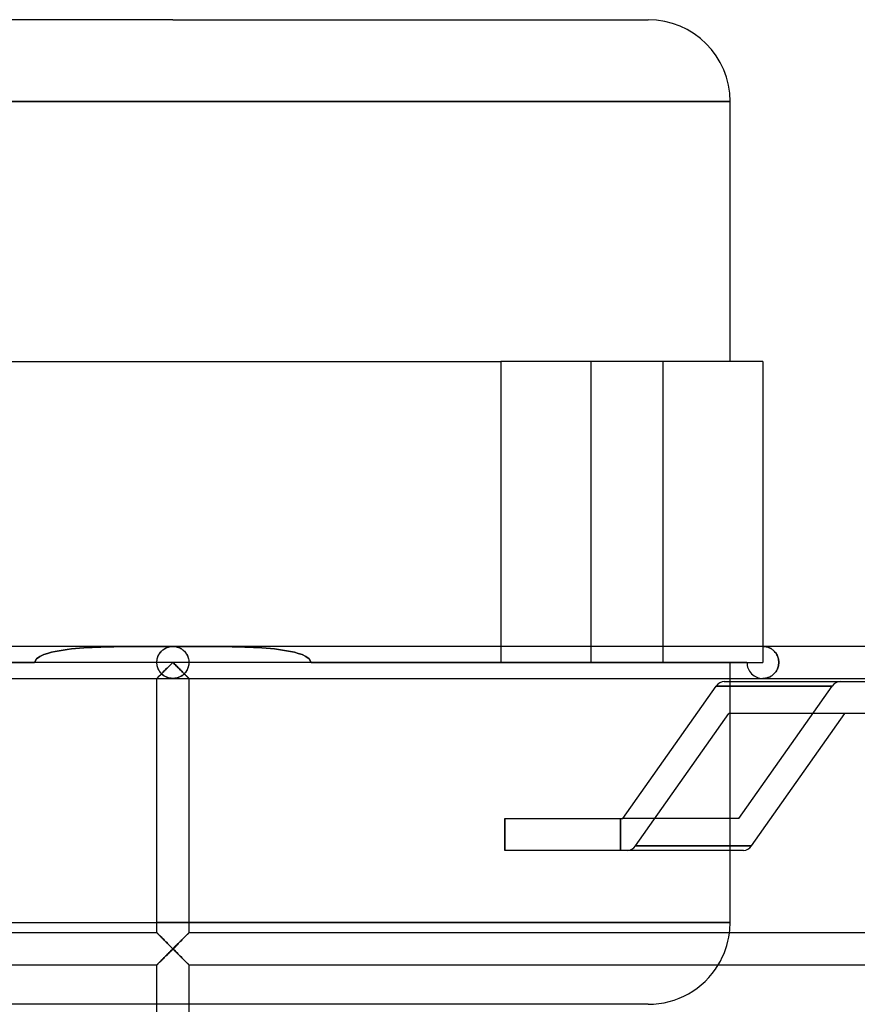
# Model space of a CAD drawing. Header units: millimetres. Extents: x -133 to 133, y -31 to 76.
# Tile 5 of 7: x -10 to 43, y 14 to 76. Entities that reach past the tile are written whole.
import ezdxf

# ---------------------------------------------------------------- set-up
doc = ezdxf.new("R2010")
doc.units = ezdxf.units.MM
doc.layers.add('HIDDEN', color=7, linetype='Continuous')
doc.layers.add('THICK', color=7, linetype='Continuous')

msp = doc.modelspace()

# ---------------------------------------------------------------- linework, layer by layer
at = {"layer": 'HIDDEN'}
for p, q in [((-34.85, 70.875), (0, 70.875)), ((0, 70.875), (34.85, 70.875)), ((20.5, 54.625), (20.5, 35.815)), ((26.162, 35.815), (26.162, 54.625)), ((26.162, 35.815), (26.162, 54.625)), ((30.662, 35.815), (30.662, 54.625)), ((30.662, 35.815), (30.662, 54.625)), ((36.9, 54.625), (36.9, 54.625)), ((-7.84, 36.382), (-8.076, 36.302)), ((-8.076, 36.302), (-7.84, 36.382)), ((-7.6, 36.448), (-7.84, 36.382)), ((-7.84, 36.382), (-7.6, 36.448)), ((-7.356, 36.503), (-7.6, 36.448)), ((-7.6, 36.448), (-7.356, 36.503)), ((-7.109, 36.55), (-7.356, 36.503)), ((-7.356, 36.503), (-7.109, 36.55)), ((-6.859, 36.59), (-7.109, 36.55)), ((-7.109, 36.55), (-6.859, 36.59)), ((-6.607, 36.625), (-6.859, 36.59)), ((-6.859, 36.59), (-6.607, 36.625)), ((-6.351, 36.655), (-6.607, 36.625)), ((-6.607, 36.625), (-6.351, 36.655)), ((-6.094, 36.681), (-6.351, 36.655)), ((-6.351, 36.655), (-6.094, 36.681)), ((-5.834, 36.704), (-6.094, 36.681)), ((-6.094, 36.681), (-5.834, 36.704)), ((-5.572, 36.724), (-5.834, 36.704)), ((-5.834, 36.704), (-5.572, 36.724)), ((-5.308, 36.74), (-5.572, 36.724)), ((-5.572, 36.724), (-5.308, 36.74)), ((-5.043, 36.755), (-5.308, 36.74)), ((-5.308, 36.74), (-5.043, 36.755)), ((-4.777, 36.767), (-5.043, 36.755)), ((-5.043, 36.755), (-4.777, 36.767)), ((-4.509, 36.777), (-4.777, 36.767)), ((-4.777, 36.767), (-4.509, 36.777)), ((-4.24, 36.785), (-4.509, 36.777)), ((-4.509, 36.777), (-4.24, 36.785)), ((-3.971, 36.792), (-4.24, 36.785)), ((-4.24, 36.785), (-3.971, 36.792)), ((-3.701, 36.798), (-3.971, 36.792)), ((-3.971, 36.792), (-3.701, 36.798)), ((-3.43, 36.802), (-3.701, 36.798)), ((-3.701, 36.798), (-3.43, 36.802)), ((-3.16, 36.806), (-3.43, 36.802)), ((-3.43, 36.802), (-3.16, 36.806)), ((-2.89, 36.809), (-3.16, 36.806)), ((-3.16, 36.806), (-2.89, 36.809)), ((-2.62, 36.811), (-2.89, 36.809)), ((-2.89, 36.809), (-2.62, 36.811)), ((-2.352, 36.812), (-2.62, 36.811)), ((-2.62, 36.811), (-2.352, 36.812)), ((-2.084, 36.813), (-2.352, 36.812)), ((-2.352, 36.812), (-2.084, 36.813)), ((-1.817, 36.814), (-2.084, 36.813)), ((-2.084, 36.813), (-1.817, 36.814)), ((-1.552, 36.815), (-1.817, 36.814)), ((-1.817, 36.814), (-1.552, 36.815)), ((-1.288, 36.815), (-1.552, 36.815)), ((-1.552, 36.815), (-1.288, 36.815)), ((-1.026, 36.815), (-1.288, 36.815)), ((-1.288, 36.815), (-1.026, 36.815)), ((-0.766, 36.815), (-1.026, 36.815)), ((-1.026, 36.815), (-0.766, 36.815)), ((-0.881, 36.287), (-0.849, 36.344)), ((-0.872, 36.304), (-0.837, 36.362)), ((-0.849, 36.344), (-0.813, 36.397)), ((-0.837, 36.362), (-0.799, 36.416)), ((-0.813, 36.397), (-0.775, 36.447)), ((-0.799, 36.416), (-0.759, 36.466)), ((-0.775, 36.447), (-0.735, 36.493)), ((-0.508, 36.815), (-0.766, 36.815)), ((-0.766, 36.815), (-0.508, 36.815)), ((-0.759, 36.466), (-0.716, 36.513)), ((-0.735, 36.493), (-0.692, 36.536)), ((-0.716, 36.513), (-0.672, 36.556)), ((-0.692, 36.536), (-0.649, 36.576)), ((-0.672, 36.556), (-0.625, 36.595)), ((-0.649, 36.576), (-0.603, 36.612)), ((-0.625, 36.595), (-0.578, 36.631)), ((-0.603, 36.612), (-0.557, 36.646)), ((-0.578, 36.631), (-0.528, 36.664)), ((-0.557, 36.646), (-0.509, 36.676)), ((-0.528, 36.664), (-0.478, 36.693)), ((-0.509, 36.676), (-0.461, 36.703)), ((-0.253, 36.815), (-0.508, 36.815)), ((-0.508, 36.815), (-0.253, 36.815)), ((-0.478, 36.693), (-0.427, 36.719)), ((-0.461, 36.703), (-0.411, 36.726)), ((-0.427, 36.719), (-0.375, 36.742)), ((-0.411, 36.726), (-0.361, 36.747)), ((-0.375, 36.742), (-0.323, 36.761)), ((-0.361, 36.747), (-0.311, 36.765)), ((-0.323, 36.761), (-0.27, 36.778)), ((-0.311, 36.765), (-0.26, 36.781)), ((-0.27, 36.778), (-0.216, 36.791)), ((-0.26, 36.781), (-0.208, 36.793)), ((0, 36.815), (-0.253, 36.815)), ((-0.253, 36.815), (0, 36.815)), ((-0.216, 36.791), (-0.163, 36.802)), ((-0.208, 36.793), (-0.156, 36.803)), ((-0.163, 36.802), (-0.108, 36.809)), ((-0.156, 36.803), (-0.104, 36.81)), ((-0.108, 36.809), (-0.054, 36.814)), ((-0.104, 36.81), (-0.052, 36.814)), ((-0.054, 36.814), (0, 36.815)), ((-0.052, 36.814), (0, 36.815)), ((0.253, 36.815), (0, 36.815)), ((0, 36.815), (0.054, 36.814)), ((0, 36.815), (0.253, 36.815)), ((0, 36.815), (0.052, 36.814)), ((0.052, 36.814), (0.104, 36.81)), ((0.054, 36.814), (0.108, 36.809)), ((0.104, 36.81), (0.156, 36.803)), ((0.108, 36.809), (0.163, 36.802)), ((0.156, 36.803), (0.208, 36.793)), ((0.163, 36.802), (0.216, 36.791)), ((0.208, 36.793), (0.26, 36.781)), ((0.216, 36.791), (0.27, 36.778)), ((0.508, 36.815), (0.253, 36.815)), ((0.253, 36.815), (0.508, 36.815)), ((0.26, 36.781), (0.311, 36.765)), ((0.27, 36.778), (0.323, 36.761)), ((0.311, 36.765), (0.361, 36.747)), ((0.323, 36.761), (0.375, 36.742)), ((0.361, 36.747), (0.411, 36.726)), ((0.375, 36.742), (0.427, 36.719)), ((0.411, 36.726), (0.461, 36.703)), ((0.427, 36.719), (0.478, 36.693)), ((0.461, 36.703), (0.509, 36.676)), ((0.478, 36.693), (0.528, 36.664)), ((0.766, 36.815), (0.508, 36.815)), ((0.508, 36.815), (0.766, 36.815)), ((0.509, 36.676), (0.557, 36.646)), ((0.528, 36.664), (0.578, 36.631)), ((0.557, 36.646), (0.603, 36.612)), ((0.578, 36.631), (0.625, 36.595)), ((0.603, 36.612), (0.649, 36.576)), ((0.625, 36.595), (0.672, 36.556)), ((0.649, 36.576), (0.692, 36.536)), ((0.672, 36.556), (0.716, 36.513)), ((0.692, 36.536), (0.735, 36.493)), ((0.716, 36.513), (0.759, 36.466)), ((0.735, 36.493), (0.775, 36.447)), ((0.759, 36.466), (0.799, 36.416)), ((1.026, 36.815), (0.766, 36.815)), ((0.766, 36.815), (1.026, 36.815)), ((0.775, 36.447), (0.813, 36.397)), ((0.799, 36.416), (0.837, 36.362)), ((0.813, 36.397), (0.849, 36.344)), ((0.837, 36.362), (0.872, 36.304)), ((0.849, 36.344), (0.881, 36.287)), ((1.288, 36.815), (1.026, 36.815)), ((1.026, 36.815), (1.288, 36.815)), ((1.552, 36.815), (1.288, 36.815)), ((1.288, 36.815), (1.552, 36.815)), ((1.817, 36.814), (1.552, 36.815)), ((1.552, 36.815), (1.817, 36.814)), ((2.084, 36.813), (1.817, 36.814)), ((1.817, 36.814), (2.084, 36.813)), ((2.352, 36.812), (2.084, 36.813)), ((2.084, 36.813), (2.352, 36.812)), ((2.62, 36.811), (2.352, 36.812)), ((2.352, 36.812), (2.62, 36.811)), ((2.89, 36.809), (2.62, 36.811)), ((2.62, 36.811), (2.89, 36.809)), ((3.16, 36.806), (2.89, 36.809)), ((2.89, 36.809), (3.16, 36.806)), ((3.43, 36.802), (3.16, 36.806)), ((3.16, 36.806), (3.43, 36.802)), ((3.701, 36.798), (3.43, 36.802)), ((3.43, 36.802), (3.701, 36.798)), ((3.971, 36.792), (3.701, 36.798)), ((3.701, 36.798), (3.971, 36.792)), ((4.24, 36.785), (3.971, 36.792)), ((3.971, 36.792), (4.24, 36.785)), ((4.509, 36.777), (4.24, 36.785)), ((4.24, 36.785), (4.509, 36.777)), ((4.777, 36.767), (4.509, 36.777)), ((4.509, 36.777), (4.777, 36.767)), ((5.043, 36.755), (4.777, 36.767)), ((4.777, 36.767), (5.043, 36.755)), ((5.308, 36.74), (5.043, 36.755)), ((5.043, 36.755), (5.308, 36.74)), ((5.572, 36.724), (5.308, 36.74)), ((5.308, 36.74), (5.572, 36.724)), ((5.834, 36.704), (5.572, 36.724)), ((5.572, 36.724), (5.834, 36.704)), ((6.094, 36.681), (5.834, 36.704)), ((5.834, 36.704), (6.094, 36.681)), ((6.351, 36.655), (6.094, 36.681)), ((6.094, 36.681), (6.351, 36.655)), ((6.607, 36.625), (6.351, 36.655)), ((6.351, 36.655), (6.607, 36.625)), ((6.859, 36.59), (6.607, 36.625)), ((6.607, 36.625), (6.859, 36.59)), ((7.109, 36.55), (6.859, 36.59)), ((6.859, 36.59), (7.109, 36.55)), ((7.356, 36.503), (7.109, 36.55)), ((7.109, 36.55), (7.356, 36.503)), ((7.6, 36.448), (7.356, 36.503)), ((7.356, 36.503), (7.6, 36.448)), ((7.84, 36.382), (7.6, 36.448)), ((7.6, 36.448), (7.84, 36.382)), ((8.076, 36.302), (7.84, 36.382)), ((7.84, 36.382), (8.076, 36.302)), ((20.5, 36.815), (20.5, 35.815)), ((36.952, 36.814), (36.9, 36.815)), ((36.9, 36.815), (36.95, 36.814)), ((36.9, 36.815), (36.9, 35.815)), ((36.95, 36.814), (37, 36.81)), ((37.004, 36.81), (36.952, 36.814)), ((37, 36.81), (37.05, 36.804)), ((37.056, 36.803), (37.004, 36.81)), ((37.05, 36.804), (37.1, 36.795)), ((37.107, 36.793), (37.056, 36.803)), ((37.1, 36.795), (37.149, 36.783)), ((37.158, 36.781), (37.107, 36.793)), ((37.149, 36.783), (37.198, 36.769)), ((37.209, 36.766), (37.158, 36.781)), ((37.198, 36.769), (37.246, 36.753)), ((37.259, 36.748), (37.209, 36.766)), ((37.246, 36.753), (37.294, 36.733)), ((37.309, 36.727), (37.259, 36.748)), ((37.294, 36.733), (37.342, 36.711)), ((37.358, 36.703), (37.309, 36.727)), ((37.342, 36.711), (37.388, 36.686)), ((37.406, 36.676), (37.358, 36.703)), ((37.388, 36.686), (37.434, 36.658)), ((37.453, 36.645), (37.406, 36.676)), ((37.434, 36.658), (37.479, 36.627)), ((37.499, 36.612), (37.453, 36.645)), ((37.479, 36.627), (37.522, 36.594)), ((37.543, 36.576), (37.499, 36.612)), ((37.522, 36.594), (37.564, 36.557)), ((37.587, 36.536), (37.543, 36.576)), ((37.564, 36.557), (37.605, 36.517)), ((37.628, 36.493), (37.587, 36.536)), ((37.605, 36.517), (37.644, 36.474)), ((37.668, 36.446), (37.628, 36.493)), ((37.644, 36.474), (37.682, 36.428)), ((37.705, 36.396), (37.668, 36.446)), ((37.682, 36.428), (37.717, 36.379)), ((37.74, 36.343), (37.705, 36.396)), ((37.717, 36.379), (37.75, 36.326)), ((37.772, 36.286), (37.74, 36.343)), ((37.75, 36.326), (37.78, 36.271)), ((35.9, 35.815), (-35.9, 35.815)), ((-20.5, 35.815), (-8.649, 35.815)), ((-8.532, 36.044), (-8.649, 35.815)), ((-8.649, 35.815), (-8.532, 36.044)), ((-8.312, 36.196), (-8.532, 36.044)), ((-8.532, 36.044), (-8.312, 36.196)), ((-8.076, 36.302), (-8.312, 36.196)), ((-8.312, 36.196), (-8.076, 36.302)), ((-1, 35.815), (-0.997, 35.891)), ((-1, 35.815), (-0.997, 35.888)), ((-0.999, 35.768), (-1, 35.815)), ((-0.997, 35.744), (-1, 35.815)), ((-0.996, 35.722), (-0.999, 35.768)), ((-0.997, 35.891), (-0.989, 35.966)), ((-0.997, 35.888), (-0.989, 35.96)), ((-0.99, 35.673), (-0.997, 35.744)), ((-0.99, 35.676), (-0.996, 35.722)), ((-0.989, 35.966), (-0.975, 36.039)), ((-0.989, 35.96), (-0.977, 36.03)), ((-0.977, 36.03), (-0.959, 36.098)), ((-0.975, 36.039), (-0.956, 36.11)), ((-0.959, 36.098), (-0.937, 36.164)), ((-0.956, 36.11), (-0.932, 36.178)), ((-0.937, 36.164), (-0.911, 36.227)), ((-0.932, 36.178), (-0.904, 36.242)), ((-0.911, 36.227), (-0.881, 36.287)), ((-0.904, 36.242), (-0.872, 36.304)), ((-0.156, 35.659), (-0.104, 35.711)), ((-0.104, 35.711), (-0.052, 35.763)), ((-0.052, 35.763), (0, 35.815)), ((0, 35.815), (0.052, 35.763)), ((0.052, 35.763), (0.104, 35.711)), ((0.104, 35.711), (0.156, 35.659)), ((0.872, 36.304), (0.904, 36.242)), ((0.881, 36.287), (0.911, 36.227)), ((0.904, 36.242), (0.932, 36.178)), ((0.911, 36.227), (0.937, 36.164)), ((0.932, 36.178), (0.956, 36.11)), ((0.937, 36.164), (0.959, 36.098)), ((0.956, 36.11), (0.975, 36.039)), ((0.959, 36.098), (0.977, 36.03)), ((0.975, 36.039), (0.989, 35.966)), ((0.977, 36.03), (0.989, 35.96)), ((0.989, 35.966), (0.997, 35.891)), ((0.989, 35.96), (0.997, 35.888)), ((0.997, 35.744), (0.99, 35.673)), ((0.996, 35.722), (0.99, 35.676)), ((0.999, 35.768), (0.996, 35.722)), ((0.997, 35.891), (1, 35.815)), ((0.997, 35.888), (1, 35.815)), ((1, 35.815), (0.997, 35.744)), ((1, 35.815), (0.999, 35.768)), ((8.312, 36.196), (8.076, 36.302)), ((8.076, 36.302), (8.312, 36.196)), ((8.532, 36.044), (8.312, 36.196)), ((8.312, 36.196), (8.532, 36.044)), ((8.649, 35.815), (8.532, 36.044)), ((8.532, 36.044), (8.649, 35.815)), ((8.649, 35.815), (20.5, 35.815)), ((20.5, 35.815), (36.9, 35.815)), ((34.85, 34.815), (34.85, 35.815)), ((36.9, 35.815), (36.9, 35.815)), ((36.9, 35.815), (36.9, 35.815)), ((37.801, 36.226), (37.772, 36.286)), ((37.78, 36.271), (37.807, 36.212)), ((37.826, 36.163), (37.801, 36.226)), ((37.807, 36.212), (37.83, 36.151)), ((37.847, 36.097), (37.826, 36.163)), ((37.83, 36.151), (37.85, 36.087)), ((37.864, 36.029), (37.847, 36.097)), ((37.85, 36.087), (37.866, 36.021)), ((37.877, 35.959), (37.864, 36.029)), ((37.866, 36.021), (37.877, 35.953)), ((37.884, 35.887), (37.877, 35.959)), ((37.877, 35.953), (37.884, 35.885)), ((37.877, 35.677), (37.884, 35.745)), ((37.884, 35.743), (37.877, 35.671)), ((37.887, 35.815), (37.884, 35.887)), ((37.884, 35.885), (37.887, 35.815)), ((37.884, 35.745), (37.887, 35.815)), ((37.887, 35.815), (37.884, 35.743)), ((-0.983, 35.63), (-0.99, 35.676)), ((-0.977, 35.604), (-0.99, 35.673)), ((-0.973, 35.586), (-0.983, 35.63)), ((-0.96, 35.537), (-0.977, 35.604)), ((-0.962, 35.541), (-0.973, 35.586)), ((-0.949, 35.498), (-0.962, 35.541)), ((-0.939, 35.472), (-0.96, 35.537)), ((-0.933, 35.456), (-0.949, 35.498)), ((-0.914, 35.41), (-0.939, 35.472)), ((-0.917, 35.416), (-0.933, 35.456)), ((-0.899, 35.376), (-0.917, 35.416)), ((-0.886, 35.351), (-0.914, 35.41)), ((-0.879, 35.338), (-0.899, 35.376)), ((-0.854, 35.295), (-0.886, 35.351)), ((-0.858, 35.302), (-0.879, 35.338)), ((-0.836, 35.267), (-0.858, 35.302)), ((-0.82, 35.242), (-0.854, 35.295)), ((-0.813, 35.232), (-0.836, 35.267)), ((-0.783, 35.193), (-0.82, 35.242)), ((-0.788, 35.199), (-0.813, 35.232)), ((-0.762, 35.167), (-0.788, 35.199)), ((-0.744, 35.147), (-0.783, 35.193)), ((-0.735, 35.137), (-0.762, 35.167)), ((-0.703, 35.104), (-0.744, 35.147)), ((-0.706, 35.107), (-0.735, 35.137)), ((-0.735, 35.082), (-0.693, 35.124)), ((-0.706, 35.107), (-0.733, 35.08)), ((-0.733, 35.08), (-0.706, 35.107)), ((-0.661, 35.064), (-0.703, 35.104)), ((-0.693, 35.124), (-0.649, 35.168)), ((-0.649, 35.168), (-0.604, 35.213)), ((-0.604, 35.213), (-0.558, 35.259)), ((-0.558, 35.259), (-0.51, 35.307)), ((-0.51, 35.307), (-0.461, 35.356)), ((-0.461, 35.356), (-0.412, 35.405)), ((-0.412, 35.405), (-0.362, 35.455)), ((-0.362, 35.455), (-0.311, 35.505)), ((-0.311, 35.505), (-0.26, 35.556)), ((-0.26, 35.556), (-0.208, 35.608)), ((-0.208, 35.608), (-0.156, 35.659)), ((0.156, 35.659), (0.208, 35.608)), ((0.208, 35.608), (0.26, 35.556)), ((0.26, 35.556), (0.311, 35.505)), ((0.311, 35.505), (0.362, 35.455)), ((0.362, 35.455), (0.412, 35.405)), ((0.412, 35.405), (0.461, 35.356)), ((0.461, 35.356), (0.51, 35.307)), ((0.51, 35.307), (0.558, 35.259)), ((0.558, 35.259), (0.604, 35.213)), ((0.604, 35.213), (0.649, 35.168)), ((0.649, 35.168), (0.693, 35.124)), ((0.703, 35.104), (0.661, 35.064)), ((0.693, 35.124), (0.735, 35.082)), ((0.744, 35.147), (0.703, 35.104)), ((0.735, 35.137), (0.706, 35.107)), ((0.733, 35.08), (0.706, 35.107)), ((0.706, 35.107), (0.733, 35.08)), ((0.762, 35.167), (0.735, 35.137)), ((0.783, 35.193), (0.744, 35.147)), ((0.788, 35.199), (0.762, 35.167)), ((0.82, 35.242), (0.783, 35.193)), ((0.813, 35.232), (0.788, 35.199)), ((0.836, 35.267), (0.813, 35.232)), ((0.854, 35.295), (0.82, 35.242)), ((0.858, 35.302), (0.836, 35.267)), ((0.886, 35.351), (0.854, 35.295)), ((0.879, 35.338), (0.858, 35.302)), ((0.899, 35.376), (0.879, 35.338)), ((0.914, 35.41), (0.886, 35.351)), ((0.917, 35.416), (0.899, 35.376)), ((0.939, 35.472), (0.914, 35.41)), ((0.933, 35.456), (0.917, 35.416)), ((0.949, 35.498), (0.933, 35.456)), ((0.96, 35.537), (0.939, 35.472)), ((0.962, 35.541), (0.949, 35.498)), ((0.977, 35.604), (0.96, 35.537)), ((0.973, 35.586), (0.962, 35.541)), ((0.983, 35.63), (0.973, 35.586)), ((0.99, 35.673), (0.977, 35.604)), ((0.99, 35.676), (0.983, 35.63)), ((37.587, 35.094), (37.543, 35.054)), ((37.564, 35.073), (37.605, 35.113)), ((37.628, 35.137), (37.587, 35.094)), ((37.605, 35.113), (37.644, 35.156)), ((37.668, 35.184), (37.628, 35.137)), ((37.644, 35.156), (37.682, 35.202)), ((37.705, 35.234), (37.668, 35.184)), ((37.682, 35.202), (37.717, 35.251)), ((37.74, 35.287), (37.705, 35.234)), ((37.717, 35.251), (37.75, 35.304)), ((37.772, 35.344), (37.74, 35.287)), ((37.75, 35.304), (37.78, 35.359)), ((37.801, 35.404), (37.772, 35.344)), ((37.78, 35.359), (37.807, 35.418)), ((37.826, 35.467), (37.801, 35.404)), ((37.807, 35.418), (37.83, 35.479)), ((37.847, 35.533), (37.826, 35.467)), ((37.83, 35.479), (37.85, 35.543)), ((37.864, 35.601), (37.847, 35.533)), ((37.85, 35.543), (37.866, 35.609)), ((37.877, 35.671), (37.864, 35.601)), ((37.866, 35.609), (37.877, 35.677)), ((-1, 34.815), (-0.997, 34.818)), ((-0.999, 34.816), (-1, 34.815)), ((-1, 34.815), (-0.999, 34.816)), ((-1, 34.815), (-1, 34.815)), ((-1, 34.815), (-1, 34.815)), ((-1, 34.815), (-1, 34.815)), ((-1, 34.815), (-1, 34.815)), ((-1, 34.815), (-1, 34.815)), ((-1, 34.815), (-1, 34.815)), ((-1, 34.815), (-1, 34.815)), ((-1, 34.815), (-1, 34.815)), ((-1, 34.815), (-1, 34.815)), ((-1, 34.815), (-1, 34.815)), ((-1, 34.815), (-1, 34.815)), ((-1, 34.815), (-1, 34.815)), ((-1, 34.815), (0, 34.815)), ((-0.995, 34.819), (-0.999, 34.816)), ((-0.999, 34.816), (-0.995, 34.819)), ((-0.997, 34.818), (-0.99, 34.826)), ((-0.99, 34.825), (-0.995, 34.819)), ((-0.995, 34.819), (-0.99, 34.825)), ((-0.99, 34.826), (-0.977, 34.839)), ((-0.982, 34.832), (-0.99, 34.825)), ((-0.99, 34.825), (-0.982, 34.832)), ((-0.972, 34.842), (-0.982, 34.832)), ((-0.982, 34.832), (-0.972, 34.842)), ((-0.977, 34.839), (-0.959, 34.857)), ((-0.96, 34.853), (-0.972, 34.842)), ((-0.972, 34.842), (-0.96, 34.853)), ((-0.947, 34.867), (-0.96, 34.853)), ((-0.96, 34.853), (-0.947, 34.867)), ((-0.959, 34.857), (-0.937, 34.879)), ((-0.932, 34.882), (-0.947, 34.867)), ((-0.947, 34.867), (-0.932, 34.882)), ((-0.937, 34.879), (-0.911, 34.905)), ((-0.915, 34.899), (-0.932, 34.882)), ((-0.932, 34.882), (-0.915, 34.899)), ((-0.896, 34.917), (-0.915, 34.899)), ((-0.915, 34.899), (-0.896, 34.917)), ((-0.911, 34.905), (-0.882, 34.935)), ((-0.876, 34.937), (-0.896, 34.917)), ((-0.896, 34.917), (-0.876, 34.937)), ((-0.882, 34.935), (-0.849, 34.968)), ((-0.855, 34.958), (-0.876, 34.937)), ((-0.876, 34.937), (-0.855, 34.958)), ((-0.833, 34.98), (-0.855, 34.958)), ((-0.855, 34.958), (-0.833, 34.98)), ((-0.849, 34.968), (-0.814, 35.003)), ((-0.809, 35.004), (-0.833, 34.98)), ((-0.833, 34.98), (-0.809, 35.004)), ((-0.814, 35.003), (-0.776, 35.042)), ((-0.785, 35.028), (-0.809, 35.004)), ((-0.809, 35.004), (-0.785, 35.028)), ((-0.759, 35.053), (-0.785, 35.028)), ((-0.785, 35.028), (-0.759, 35.053)), ((-0.776, 35.042), (-0.735, 35.082)), ((-0.733, 35.08), (-0.759, 35.053)), ((-0.759, 35.053), (-0.733, 35.08)), ((-0.617, 35.028), (-0.661, 35.064)), ((-0.571, 34.994), (-0.617, 35.028)), ((-0.525, 34.964), (-0.571, 34.994)), ((-0.477, 34.936), (-0.525, 34.964)), ((-0.428, 34.911), (-0.477, 34.936)), ((-0.377, 34.889), (-0.428, 34.911)), ((-0.326, 34.87), (-0.377, 34.889)), ((-0.273, 34.853), (-0.326, 34.87)), ((-0.22, 34.839), (-0.273, 34.853)), ((-0.166, 34.829), (-0.22, 34.839)), ((-0.111, 34.821), (-0.166, 34.829)), ((-0.055, 34.817), (-0.111, 34.821)), ((0, 34.815), (-0.055, 34.817)), ((0.055, 34.817), (0, 34.815)), ((0, 34.815), (1, 34.815)), ((0.111, 34.821), (0.055, 34.817)), ((0.166, 34.829), (0.111, 34.821)), ((0.22, 34.839), (0.166, 34.829)), ((0.273, 34.853), (0.22, 34.839)), ((0.326, 34.87), (0.273, 34.853)), ((0.377, 34.889), (0.326, 34.87)), ((0.428, 34.911), (0.377, 34.889)), ((0.477, 34.936), (0.428, 34.911)), ((0.525, 34.964), (0.477, 34.936)), ((0.571, 34.994), (0.525, 34.964)), ((0.617, 35.028), (0.571, 34.994)), ((0.661, 35.064), (0.617, 35.028)), ((0.759, 35.053), (0.733, 35.08)), ((0.733, 35.08), (0.759, 35.053)), ((0.735, 35.082), (0.776, 35.042)), ((0.785, 35.028), (0.759, 35.053)), ((0.759, 35.053), (0.785, 35.028)), ((0.776, 35.042), (0.814, 35.003)), ((0.809, 35.004), (0.785, 35.028)), ((0.785, 35.028), (0.809, 35.004)), ((0.833, 34.98), (0.809, 35.004)), ((0.809, 35.004), (0.833, 34.98)), ((0.814, 35.003), (0.849, 34.968)), ((0.855, 34.958), (0.833, 34.98)), ((0.833, 34.98), (0.855, 34.958)), ((0.849, 34.968), (0.882, 34.935)), ((0.876, 34.937), (0.855, 34.958)), ((0.855, 34.958), (0.876, 34.937)), ((0.896, 34.917), (0.876, 34.937)), ((0.876, 34.937), (0.896, 34.917)), ((0.882, 34.935), (0.911, 34.905)), ((0.915, 34.899), (0.896, 34.917)), ((0.896, 34.917), (0.915, 34.899)), ((0.911, 34.905), (0.937, 34.879)), ((0.932, 34.882), (0.915, 34.899)), ((0.915, 34.899), (0.932, 34.882)), ((0.947, 34.867), (0.932, 34.882)), ((0.932, 34.882), (0.947, 34.867)), ((0.937, 34.879), (0.959, 34.857)), ((0.96, 34.853), (0.947, 34.867)), ((0.947, 34.867), (0.96, 34.853)), ((0.959, 34.857), (0.977, 34.839)), ((0.972, 34.842), (0.96, 34.853)), ((0.96, 34.853), (0.972, 34.842)), ((0.982, 34.832), (0.972, 34.842)), ((0.972, 34.842), (0.982, 34.832)), ((0.977, 34.839), (0.99, 34.826)), ((0.99, 34.825), (0.982, 34.832)), ((0.982, 34.832), (0.99, 34.825)), ((0.99, 34.826), (0.997, 34.818)), ((0.995, 34.819), (0.99, 34.825)), ((0.99, 34.825), (0.995, 34.819)), ((0.999, 34.816), (0.995, 34.819)), ((0.995, 34.819), (0.999, 34.816)), ((0.997, 34.818), (1, 34.815)), ((1, 34.815), (0.999, 34.816)), ((0.999, 34.816), (1, 34.815)), ((1, 34.815), (1, 34.815)), ((1, 34.815), (1, 34.815)), ((1, 34.815), (1, 34.815)), ((1, 34.815), (1, 34.815)), ((1, 34.815), (1, 34.815)), ((1, 34.815), (1, 34.815)), ((1, 34.815), (1, 34.815)), ((1, 34.815), (1, 34.815)), ((1, 34.815), (1, 34.815)), ((1, 34.815), (1, 34.815)), ((1, 34.815), (1, 34.815)), ((1, 34.815), (1, 34.815)), ((34.85, 24.065), (34.85, 34.615)), ((36.9, 34.815), (36.95, 34.816)), ((36.952, 34.816), (36.9, 34.815)), ((36.95, 34.816), (37, 34.82)), ((37.004, 34.82), (36.952, 34.816)), ((37, 34.82), (37.05, 34.826)), ((37.056, 34.827), (37.004, 34.82)), ((37.05, 34.826), (37.1, 34.835)), ((37.107, 34.837), (37.056, 34.827)), ((37.1, 34.835), (37.149, 34.847)), ((37.158, 34.849), (37.107, 34.837)), ((37.149, 34.847), (37.198, 34.861)), ((37.209, 34.864), (37.158, 34.849)), ((37.198, 34.861), (37.246, 34.877)), ((37.259, 34.882), (37.209, 34.864)), ((37.246, 34.877), (37.294, 34.897)), ((37.309, 34.903), (37.259, 34.882)), ((37.294, 34.897), (37.342, 34.919)), ((37.358, 34.927), (37.309, 34.903)), ((37.342, 34.919), (37.388, 34.944)), ((37.406, 34.954), (37.358, 34.927)), ((37.388, 34.944), (37.434, 34.972)), ((37.453, 34.985), (37.406, 34.954)), ((37.434, 34.972), (37.479, 35.003)), ((37.499, 35.018), (37.453, 34.985)), ((37.479, 35.003), (37.522, 35.036)), ((37.543, 35.054), (37.499, 35.018)), ((37.522, 35.036), (37.564, 35.073)), ((41.228, 34.322), (33.98, 34.322)), ((33.98, 34.322), (41.228, 34.322)), ((35.389, 26.065), (41.228, 34.322)), ((35.389, 26.065), (41.228, 34.322)), ((28.935, 24.358), (34.773, 32.615)), ((20.751, 26.065), (20.751, 24.065)), ((27.999, 24.065), (27.999, 26.065)), ((27.999, 26.065), (27.999, 24.065)), ((35.389, 26.065), (28.142, 26.065)), ((28.935, 24.358), (36.182, 24.358)), ((-34.85, 19.565), (0, 19.565)), ((0, 19.565), (-1, 19.565)), ((0, 19.565), (34.85, 19.565)), ((1, 19.565), (0, 19.565)), ((-0.997, 18.905), (-1, 18.907)), ((-1, 18.907), (-1, 18.907)), ((-1, 18.907), (-1, 18.907)), ((-1, 18.907), (-1, 18.907)), ((-1, 18.907), (-1, 18.907)), ((-1, 18.907), (-1, 18.907)), ((-1, 18.907), (-1, 18.907)), ((-1, 18.907), (-0.997, 18.904)), ((-0.997, 18.904), (-1, 18.907)), ((-1, 18.907), (-1, 18.907)), ((-1, 18.907), (-1, 18.907)), ((-1, 18.907), (-1, 18.907)), ((-1, 18.907), (-1, 18.907)), ((-1, 18.907), (-1, 18.907)), ((-1, 18.907), (-1, 18.907)), ((-0.989, 18.896), (-0.997, 18.905)), ((-0.997, 18.904), (-0.987, 18.895)), ((-0.987, 18.895), (-0.997, 18.904)), ((-0.977, 18.883), (-0.989, 18.896)), ((-0.987, 18.895), (-0.972, 18.88)), ((-0.972, 18.88), (-0.987, 18.895)), ((-0.959, 18.865), (-0.977, 18.883)), ((-0.972, 18.88), (-0.951, 18.859)), ((-0.951, 18.859), (-0.972, 18.88)), ((-0.937, 18.843), (-0.959, 18.865)), ((-0.951, 18.859), (-0.925, 18.834)), ((-0.925, 18.834), (-0.951, 18.859)), ((-0.911, 18.817), (-0.937, 18.843)), ((-0.925, 18.834), (-0.895, 18.804)), ((-0.895, 18.804), (-0.925, 18.834)), ((-0.881, 18.787), (-0.911, 18.817)), ((-0.895, 18.804), (-0.86, 18.77)), ((-0.86, 18.77), (-0.895, 18.804)), ((-0.849, 18.754), (-0.881, 18.787)), ((-0.86, 18.77), (-0.823, 18.732)), ((-0.823, 18.732), (-0.86, 18.77)), ((-0.813, 18.718), (-0.849, 18.754)), ((-0.823, 18.732), (-0.782, 18.692)), ((-0.782, 18.692), (-0.823, 18.732)), ((-0.775, 18.68), (-0.813, 18.718)), ((-0.782, 18.692), (-0.739, 18.649)), ((-0.739, 18.649), (-0.782, 18.692)), ((-0.735, 18.64), (-0.775, 18.68)), ((-0.739, 18.649), (-0.694, 18.603)), ((-0.694, 18.603), (-0.739, 18.649)), ((-0.692, 18.598), (-0.735, 18.64)), ((-0.694, 18.603), (-0.646, 18.556)), ((-0.646, 18.556), (-0.694, 18.603)), ((-0.649, 18.554), (-0.692, 18.598)), ((-0.603, 18.509), (-0.649, 18.554)), ((-0.646, 18.556), (-0.597, 18.507)), ((-0.597, 18.507), (-0.646, 18.556)), ((-0.557, 18.462), (-0.603, 18.509)), ((-0.597, 18.507), (-0.547, 18.456)), ((-0.547, 18.456), (-0.597, 18.507)), ((0.547, 18.456), (0.597, 18.507)), ((0.597, 18.507), (0.547, 18.456)), ((0.603, 18.509), (0.557, 18.462)), ((0.597, 18.507), (0.646, 18.556)), ((0.646, 18.556), (0.597, 18.507)), ((0.649, 18.554), (0.603, 18.509)), ((0.646, 18.556), (0.694, 18.603)), ((0.694, 18.603), (0.646, 18.556)), ((0.692, 18.598), (0.649, 18.554)), ((0.735, 18.64), (0.692, 18.598)), ((0.694, 18.603), (0.739, 18.649)), ((0.739, 18.649), (0.694, 18.603)), ((0.775, 18.68), (0.735, 18.64)), ((0.739, 18.649), (0.782, 18.692)), ((0.782, 18.692), (0.739, 18.649)), ((0.813, 18.718), (0.775, 18.68)), ((0.782, 18.692), (0.823, 18.732)), ((0.823, 18.732), (0.782, 18.692)), ((0.849, 18.754), (0.813, 18.718)), ((0.823, 18.732), (0.86, 18.77)), ((0.86, 18.77), (0.823, 18.732)), ((0.881, 18.787), (0.849, 18.754)), ((0.86, 18.77), (0.895, 18.804)), ((0.895, 18.804), (0.86, 18.77)), ((0.911, 18.817), (0.881, 18.787)), ((0.895, 18.804), (0.925, 18.834)), ((0.925, 18.834), (0.895, 18.804)), ((0.937, 18.843), (0.911, 18.817)), ((0.925, 18.834), (0.951, 18.859)), ((0.951, 18.859), (0.925, 18.834)), ((0.959, 18.865), (0.937, 18.843)), ((0.951, 18.859), (0.972, 18.88)), ((0.972, 18.88), (0.951, 18.859)), ((0.977, 18.883), (0.959, 18.865)), ((0.972, 18.88), (0.987, 18.895)), ((0.987, 18.895), (0.972, 18.88)), ((0.989, 18.896), (0.977, 18.883)), ((0.987, 18.895), (0.997, 18.904)), ((0.997, 18.904), (0.987, 18.895)), ((0.997, 18.905), (0.989, 18.896)), ((1, 18.907), (0.997, 18.905)), ((0.997, 18.904), (1, 18.907)), ((1, 18.907), (0.997, 18.904)), ((1, 18.907), (1, 18.907)), ((1, 18.907), (1, 18.907)), ((1, 18.907), (1, 18.907)), ((1, 18.907), (1, 18.907)), ((1, 18.907), (1, 18.907)), ((1, 18.907), (1, 18.907)), ((1, 18.907), (1, 18.907)), ((1, 18.907), (1, 18.907)), ((1, 18.907), (1, 18.907)), ((1, 18.907), (1, 18.907)), ((1, 18.907), (1, 18.907)), ((1, 18.907), (1, 18.907)), ((-0.509, 18.415), (-0.557, 18.462)), ((-0.547, 18.456), (-0.495, 18.404)), ((-0.495, 18.404), (-0.547, 18.456)), ((-0.461, 18.366), (-0.509, 18.415)), ((-0.495, 18.404), (-0.442, 18.351)), ((-0.442, 18.351), (-0.495, 18.404)), ((-0.411, 18.317), (-0.461, 18.366)), ((-0.442, 18.351), (-0.389, 18.298)), ((-0.389, 18.298), (-0.442, 18.351)), ((-0.361, 18.267), (-0.411, 18.317)), ((-0.389, 18.298), (-0.334, 18.243)), ((-0.334, 18.243), (-0.389, 18.298)), ((-0.311, 18.217), (-0.361, 18.267)), ((-0.334, 18.243), (-0.279, 18.188)), ((-0.279, 18.188), (-0.334, 18.243)), ((-0.26, 18.166), (-0.311, 18.217)), ((-0.279, 18.188), (-0.224, 18.133)), ((-0.224, 18.133), (-0.279, 18.188)), ((-0.208, 18.115), (-0.26, 18.166)), ((-0.224, 18.133), (-0.168, 18.077)), ((-0.168, 18.077), (-0.224, 18.133)), ((-0.156, 18.063), (-0.208, 18.115)), ((-0.168, 18.077), (-0.112, 18.02)), ((-0.112, 18.02), (-0.168, 18.077)), ((-0.104, 18.011), (-0.156, 18.063)), ((-0.112, 18.02), (-0.056, 17.964)), ((-0.056, 17.964), (-0.112, 18.02)), ((-0.052, 17.959), (-0.104, 18.011)), ((-0.104, 17.804), (-0.052, 17.856)), ((-0.056, 17.964), (0, 17.907)), ((0, 17.907), (-0.056, 17.964)), ((0, 17.907), (-0.056, 17.851)), ((-0.056, 17.851), (0, 17.907)), ((0, 17.907), (-0.052, 17.959)), ((-0.052, 17.856), (0, 17.907)), ((0, 17.907), (0.056, 17.964)), ((0.056, 17.964), (0, 17.907)), ((0.052, 17.959), (0, 17.907)), ((0, 17.907), (0.052, 17.856)), ((0.056, 17.851), (0, 17.907)), ((0, 17.907), (0.056, 17.851)), ((0.104, 18.011), (0.052, 17.959)), ((0.052, 17.856), (0.104, 17.804)), ((0.056, 17.964), (0.112, 18.02)), ((0.112, 18.02), (0.056, 17.964)), ((0.156, 18.063), (0.104, 18.011)), ((0.112, 18.02), (0.168, 18.077)), ((0.168, 18.077), (0.112, 18.02)), ((0.208, 18.115), (0.156, 18.063)), ((0.168, 18.077), (0.224, 18.133)), ((0.224, 18.133), (0.168, 18.077)), ((0.26, 18.166), (0.208, 18.115)), ((0.224, 18.133), (0.279, 18.188)), ((0.279, 18.188), (0.224, 18.133)), ((0.311, 18.217), (0.26, 18.166)), ((0.279, 18.188), (0.334, 18.243)), ((0.334, 18.243), (0.279, 18.188)), ((0.361, 18.267), (0.311, 18.217)), ((0.334, 18.243), (0.389, 18.298)), ((0.389, 18.298), (0.334, 18.243)), ((0.411, 18.317), (0.361, 18.267)), ((0.389, 18.298), (0.442, 18.351)), ((0.442, 18.351), (0.389, 18.298)), ((0.461, 18.366), (0.411, 18.317)), ((0.442, 18.351), (0.495, 18.404)), ((0.495, 18.404), (0.442, 18.351)), ((0.509, 18.415), (0.461, 18.366)), ((0.495, 18.404), (0.547, 18.456)), ((0.547, 18.456), (0.495, 18.404)), ((0.557, 18.462), (0.509, 18.415)), ((-0.646, 17.259), (-0.694, 17.212)), ((-0.694, 17.212), (-0.646, 17.259)), ((-0.692, 17.217), (-0.649, 17.261)), ((-0.649, 17.261), (-0.603, 17.306)), ((-0.597, 17.308), (-0.646, 17.259)), ((-0.646, 17.259), (-0.597, 17.308)), ((-0.603, 17.306), (-0.557, 17.353)), ((-0.547, 17.359), (-0.597, 17.308)), ((-0.597, 17.308), (-0.547, 17.359)), ((-0.557, 17.353), (-0.509, 17.4)), ((-0.495, 17.411), (-0.547, 17.359)), ((-0.547, 17.359), (-0.495, 17.411)), ((-0.509, 17.4), (-0.461, 17.449)), ((-0.442, 17.464), (-0.495, 17.411)), ((-0.495, 17.411), (-0.442, 17.464)), ((-0.461, 17.449), (-0.411, 17.498)), ((-0.389, 17.517), (-0.442, 17.464)), ((-0.442, 17.464), (-0.389, 17.517)), ((-0.411, 17.498), (-0.361, 17.548)), ((-0.334, 17.572), (-0.389, 17.517)), ((-0.389, 17.517), (-0.334, 17.572)), ((-0.361, 17.548), (-0.311, 17.598)), ((-0.279, 17.627), (-0.334, 17.572)), ((-0.334, 17.572), (-0.279, 17.627)), ((-0.311, 17.598), (-0.26, 17.649)), ((-0.224, 17.682), (-0.279, 17.627)), ((-0.279, 17.627), (-0.224, 17.682)), ((-0.26, 17.649), (-0.208, 17.7)), ((-0.168, 17.738), (-0.224, 17.682)), ((-0.224, 17.682), (-0.168, 17.738)), ((-0.208, 17.7), (-0.156, 17.752)), ((-0.112, 17.795), (-0.168, 17.738)), ((-0.168, 17.738), (-0.112, 17.795)), ((-0.156, 17.752), (-0.104, 17.804)), ((-0.056, 17.851), (-0.112, 17.795)), ((-0.112, 17.795), (-0.056, 17.851)), ((0.112, 17.795), (0.056, 17.851)), ((0.056, 17.851), (0.112, 17.795)), ((0.104, 17.804), (0.156, 17.752)), ((0.168, 17.738), (0.112, 17.795)), ((0.112, 17.795), (0.168, 17.738)), ((0.156, 17.752), (0.208, 17.7)), ((0.224, 17.682), (0.168, 17.738)), ((0.168, 17.738), (0.224, 17.682)), ((0.208, 17.7), (0.26, 17.649)), ((0.279, 17.627), (0.224, 17.682)), ((0.224, 17.682), (0.279, 17.627)), ((0.26, 17.649), (0.311, 17.598)), ((0.334, 17.572), (0.279, 17.627)), ((0.279, 17.627), (0.334, 17.572)), ((0.311, 17.598), (0.361, 17.548)), ((0.389, 17.517), (0.334, 17.572)), ((0.334, 17.572), (0.389, 17.517)), ((0.361, 17.548), (0.411, 17.498)), ((0.442, 17.464), (0.389, 17.517)), ((0.389, 17.517), (0.442, 17.464)), ((0.411, 17.498), (0.461, 17.449)), ((0.495, 17.411), (0.442, 17.464)), ((0.442, 17.464), (0.495, 17.411)), ((0.461, 17.449), (0.509, 17.4)), ((0.547, 17.359), (0.495, 17.411)), ((0.495, 17.411), (0.547, 17.359)), ((0.509, 17.4), (0.557, 17.353)), ((0.597, 17.308), (0.547, 17.359)), ((0.547, 17.359), (0.597, 17.308)), ((0.557, 17.353), (0.603, 17.306)), ((0.646, 17.259), (0.597, 17.308)), ((0.597, 17.308), (0.646, 17.259)), ((0.603, 17.306), (0.649, 17.261)), ((0.694, 17.212), (0.646, 17.259)), ((0.646, 17.259), (0.694, 17.212)), ((0.649, 17.261), (0.692, 17.217)), ((-0.997, 16.911), (-1, 16.907)), ((-1, 16.907), (-0.997, 16.911)), ((-1, 16.907), (-0.997, 16.91)), ((-1, 16.907), (-1, 16.907)), ((-1, 16.907), (-1, 16.907)), ((-1, 16.907), (-1, 16.907)), ((-1, 16.907), (-1, 16.907)), ((-1, 16.907), (-1, 16.907)), ((-1, 16.907), (-1, 16.907)), ((-1, 16.907), (-1, 16.907)), ((-1, 16.907), (-1, 16.907)), ((-1, 16.907), (-1, 16.907)), ((-1, 16.907), (-1, 16.907)), ((-1, 16.907), (-1, 16.907)), ((-1, 16.907), (-1, 16.907)), ((-0.987, 16.92), (-0.997, 16.911)), ((-0.997, 16.911), (-0.987, 16.92)), ((-0.997, 16.91), (-0.989, 16.919)), ((-0.989, 16.919), (-0.977, 16.932)), ((-0.972, 16.935), (-0.987, 16.92)), ((-0.987, 16.92), (-0.972, 16.935)), ((-0.977, 16.932), (-0.959, 16.95)), ((-0.951, 16.956), (-0.972, 16.935)), ((-0.972, 16.935), (-0.951, 16.956)), ((-0.959, 16.95), (-0.937, 16.972)), ((-0.925, 16.981), (-0.951, 16.956)), ((-0.951, 16.956), (-0.925, 16.981)), ((-0.937, 16.972), (-0.911, 16.998)), ((-0.895, 17.011), (-0.925, 16.981)), ((-0.925, 16.981), (-0.895, 17.011)), ((-0.911, 16.998), (-0.881, 17.028)), ((-0.86, 17.045), (-0.895, 17.011)), ((-0.895, 17.011), (-0.86, 17.045)), ((-0.881, 17.028), (-0.849, 17.061)), ((-0.823, 17.083), (-0.86, 17.045)), ((-0.86, 17.045), (-0.823, 17.083)), ((-0.849, 17.061), (-0.813, 17.097)), ((-0.782, 17.123), (-0.823, 17.083)), ((-0.823, 17.083), (-0.782, 17.123)), ((-0.813, 17.097), (-0.775, 17.135)), ((-0.739, 17.166), (-0.782, 17.123)), ((-0.782, 17.123), (-0.739, 17.166)), ((-0.775, 17.135), (-0.735, 17.175)), ((-0.694, 17.212), (-0.739, 17.166)), ((-0.739, 17.166), (-0.694, 17.212)), ((-0.735, 17.175), (-0.692, 17.217)), ((0.692, 17.217), (0.735, 17.175)), ((0.739, 17.166), (0.694, 17.212)), ((0.694, 17.212), (0.739, 17.166)), ((0.735, 17.175), (0.775, 17.135)), ((0.782, 17.123), (0.739, 17.166)), ((0.739, 17.166), (0.782, 17.123)), ((0.775, 17.135), (0.813, 17.097)), ((0.823, 17.083), (0.782, 17.123)), ((0.782, 17.123), (0.823, 17.083)), ((0.813, 17.097), (0.849, 17.061)), ((0.86, 17.045), (0.823, 17.083)), ((0.823, 17.083), (0.86, 17.045)), ((0.849, 17.061), (0.881, 17.028)), ((0.895, 17.011), (0.86, 17.045)), ((0.86, 17.045), (0.895, 17.011)), ((0.881, 17.028), (0.911, 16.998)), ((0.925, 16.981), (0.895, 17.011)), ((0.895, 17.011), (0.925, 16.981)), ((0.911, 16.998), (0.937, 16.972)), ((0.951, 16.956), (0.925, 16.981)), ((0.925, 16.981), (0.951, 16.956)), ((0.937, 16.972), (0.959, 16.95)), ((0.972, 16.935), (0.951, 16.956)), ((0.951, 16.956), (0.972, 16.935)), ((0.959, 16.95), (0.977, 16.932)), ((0.987, 16.92), (0.972, 16.935)), ((0.972, 16.935), (0.987, 16.92)), ((0.977, 16.932), (0.989, 16.919)), ((0.997, 16.911), (0.987, 16.92)), ((0.987, 16.92), (0.997, 16.911)), ((0.989, 16.919), (0.997, 16.91)), ((1, 16.907), (0.997, 16.911)), ((0.997, 16.911), (1, 16.907)), ((0.997, 16.91), (1, 16.907)), ((1, 16.907), (1, 16.907)), ((1, 16.907), (1, 16.907)), ((1, 16.907), (1, 16.907)), ((1, 16.907), (1, 16.907)), ((1, 16.907), (1, 16.907)), ((1, 16.907), (1, 16.907)), ((1, 16.907), (1, 16.907)), ((1, 16.907), (1, 16.907)), ((1, 16.907), (1, 16.907)), ((1, 16.907), (1, 16.907)), ((1, 16.907), (1, 16.907)), ((1, 16.907), (1, 16.907)), ((0, 14.44), (-1, 14.44)), ((1, 14.44), (0, 14.44))]:
    msp.add_line(p, q, dxfattribs=at)
for centre, radius, start, end in [((36.9, 35.815), 1, 180.00004, 270.00013), ((29.725, 19.565), 5.125, 328.76584, 352.62907)]:
    msp.add_arc(centre, radius, start, end, dxfattribs=at)
for centre, major_axis, ratio, start_param, end_param in [((0, 35.815), (0, 1), 1, 2.357722, 3.925463), ((41.728, 33.615), (0, -1), 0.707107, 3.141593, 3.926991), ((41.728, 33.615), (0, -1), 0.707107, -3.141593, -2.356194), ((28.435, 25.065), (0, 1), 0.707107, 3.141593, 3.926991)]:
    msp.add_ellipse(centre, major_axis=major_axis, ratio=ratio, start_param=start_param, end_param=end_param, dxfattribs=at)
at = {"layer": 'THICK'}
for p, q in [((0, 76), (-29.725, 76)), ((0, 76), (29.725, 76)), ((0, 70.875), (-34.85, 70.875)), ((34.85, 70.875), (0, 70.875)), ((34.85, 54.625), (34.85, 70.875)), ((-20.5, 54.625), (20.5, 54.625)), ((36.9, 54.625), (20.5, 54.625)), ((20.5, 54.625), (20.5, 36.815)), ((36.9, 54.625), (36.9, 36.815)), ((0, 36.815), (-116.05, 36.815)), ((116.05, 36.815), (0, 36.815)), ((-0.104, 35.711), (-0.156, 35.659)), ((-0.052, 35.763), (-0.104, 35.711)), ((0, 35.815), (-0.052, 35.763)), ((0.052, 35.763), (0, 35.815)), ((0.104, 35.711), (0.052, 35.763)), ((0.156, 35.659), (0.104, 35.711)), ((-0.693, 35.124), (-0.735, 35.082)), ((-0.649, 35.168), (-0.693, 35.124)), ((-0.604, 35.213), (-0.649, 35.168)), ((-0.558, 35.259), (-0.604, 35.213)), ((-0.51, 35.307), (-0.558, 35.259)), ((-0.461, 35.356), (-0.51, 35.307)), ((-0.412, 35.405), (-0.461, 35.356)), ((-0.362, 35.455), (-0.412, 35.405)), ((-0.311, 35.505), (-0.362, 35.455)), ((-0.26, 35.556), (-0.311, 35.505)), ((-0.208, 35.608), (-0.26, 35.556)), ((-0.156, 35.659), (-0.208, 35.608)), ((0.208, 35.608), (0.156, 35.659)), ((0.26, 35.556), (0.208, 35.608)), ((0.311, 35.505), (0.26, 35.556)), ((0.362, 35.455), (0.311, 35.505)), ((0.412, 35.405), (0.362, 35.455)), ((0.461, 35.356), (0.412, 35.405)), ((0.51, 35.307), (0.461, 35.356)), ((0.558, 35.259), (0.51, 35.307)), ((0.604, 35.213), (0.558, 35.259)), ((0.649, 35.168), (0.604, 35.213)), ((0.693, 35.124), (0.649, 35.168)), ((0.735, 35.082), (0.693, 35.124)), ((-116.046, 34.815), (-1, 34.815)), ((-0.997, 34.818), (-1, 34.815)), ((-1, 18.907), (-1, 34.815)), ((-0.99, 34.826), (-0.997, 34.818)), ((-0.977, 34.839), (-0.99, 34.826)), ((-0.959, 34.857), (-0.977, 34.839)), ((-0.937, 34.879), (-0.959, 34.857)), ((-0.911, 34.905), (-0.937, 34.879)), ((-0.882, 34.935), (-0.911, 34.905)), ((-0.849, 34.968), (-0.882, 34.935)), ((-0.814, 35.003), (-0.849, 34.968)), ((-0.776, 35.042), (-0.814, 35.003)), ((-0.735, 35.082), (-0.776, 35.042)), ((0.776, 35.042), (0.735, 35.082)), ((0.814, 35.003), (0.776, 35.042)), ((0.849, 34.968), (0.814, 35.003)), ((0.882, 34.935), (0.849, 34.968)), ((0.911, 34.905), (0.882, 34.935)), ((0.937, 34.879), (0.911, 34.905)), ((0.959, 34.857), (0.937, 34.879)), ((0.977, 34.839), (0.959, 34.857)), ((0.99, 34.826), (0.977, 34.839)), ((0.997, 34.818), (0.99, 34.826)), ((1, 34.815), (0.997, 34.818)), ((1, 34.815), (1, 18.907)), ((1, 34.815), (116.046, 34.815)), ((34.48, 34.615), (76.456, 34.615)), ((34.85, 34.615), (34.85, 34.815)), ((28.142, 26.065), (33.98, 34.322)), ((28.935, 24.358), (34.773, 32.615)), ((75.749, 32.615), (34.773, 32.615)), ((36.182, 24.358), (42.021, 32.615)), ((20.751, 24.065), (20.751, 26.065)), ((20.751, 26.065), (28.142, 26.065)), ((28.435, 24.065), (20.751, 24.065)), ((35.682, 24.065), (28.435, 24.065)), ((36.182, 24.358), (28.935, 24.358)), ((34.85, 19.565), (34.85, 24.065)), ((-34.85, 19.565), (-1, 19.565)), ((34.85, 19.565), (1, 19.565)), ((-1, 18.907), (-116.046, 18.907)), ((-1, 18.907), (-0.997, 18.905)), ((-0.997, 18.905), (-0.989, 18.896)), ((-0.989, 18.896), (-0.977, 18.883)), ((-0.977, 18.883), (-0.959, 18.865)), ((-0.959, 18.865), (-0.937, 18.843)), ((-0.937, 18.843), (-0.911, 18.817)), ((-0.911, 18.817), (-0.881, 18.787)), ((-0.881, 18.787), (-0.849, 18.754)), ((-0.849, 18.754), (-0.813, 18.718)), ((-0.813, 18.718), (-0.775, 18.68)), ((-0.775, 18.68), (-0.735, 18.64)), ((-0.735, 18.64), (-0.692, 18.598)), ((-0.692, 18.598), (-0.649, 18.554)), ((-0.649, 18.554), (-0.603, 18.509)), ((-0.603, 18.509), (-0.557, 18.462)), ((0.557, 18.462), (0.603, 18.509)), ((0.603, 18.509), (0.649, 18.554)), ((0.649, 18.554), (0.692, 18.598)), ((0.692, 18.598), (0.735, 18.64)), ((0.735, 18.64), (0.775, 18.68)), ((0.775, 18.68), (0.813, 18.718)), ((0.813, 18.718), (0.849, 18.754)), ((0.849, 18.754), (0.881, 18.787)), ((0.881, 18.787), (0.911, 18.817)), ((0.911, 18.817), (0.937, 18.843)), ((0.937, 18.843), (0.959, 18.865)), ((0.959, 18.865), (0.977, 18.883)), ((0.977, 18.883), (0.989, 18.896)), ((0.989, 18.896), (0.997, 18.905)), ((0.997, 18.905), (1, 18.907)), ((116.046, 18.907), (1, 18.907)), ((-0.557, 18.462), (-0.509, 18.415)), ((-0.509, 18.415), (-0.461, 18.366)), ((-0.461, 18.366), (-0.411, 18.317)), ((-0.411, 18.317), (-0.361, 18.267)), ((-0.361, 18.267), (-0.311, 18.217)), ((-0.311, 18.217), (-0.26, 18.166)), ((-0.26, 18.166), (-0.208, 18.115)), ((-0.208, 18.115), (-0.156, 18.063)), ((-0.156, 18.063), (-0.104, 18.011)), ((-0.104, 18.011), (-0.052, 17.959)), ((-0.052, 17.856), (-0.104, 17.804)), ((-0.052, 17.959), (0, 17.907)), ((0, 17.907), (-0.052, 17.856)), ((0, 17.907), (0.052, 17.959)), ((0.052, 17.856), (0, 17.907)), ((0.052, 17.959), (0.104, 18.011)), ((0.104, 17.804), (0.052, 17.856)), ((0.104, 18.011), (0.156, 18.063)), ((0.156, 18.063), (0.208, 18.115)), ((0.208, 18.115), (0.26, 18.166)), ((0.26, 18.166), (0.311, 18.217)), ((0.311, 18.217), (0.361, 18.267)), ((0.361, 18.267), (0.411, 18.317)), ((0.411, 18.317), (0.461, 18.366)), ((0.461, 18.366), (0.509, 18.415)), ((0.509, 18.415), (0.557, 18.462)), ((-0.649, 17.261), (-0.692, 17.217)), ((-0.603, 17.306), (-0.649, 17.261)), ((-0.557, 17.353), (-0.603, 17.306)), ((-0.509, 17.4), (-0.557, 17.353)), ((-0.461, 17.449), (-0.509, 17.4)), ((-0.411, 17.498), (-0.461, 17.449)), ((-0.361, 17.548), (-0.411, 17.498)), ((-0.311, 17.598), (-0.361, 17.548)), ((-0.26, 17.649), (-0.311, 17.598)), ((-0.208, 17.7), (-0.26, 17.649)), ((-0.156, 17.752), (-0.208, 17.7)), ((-0.104, 17.804), (-0.156, 17.752)), ((0.156, 17.752), (0.104, 17.804)), ((0.208, 17.7), (0.156, 17.752)), ((0.26, 17.649), (0.208, 17.7)), ((0.311, 17.598), (0.26, 17.649)), ((0.361, 17.548), (0.311, 17.598)), ((0.411, 17.498), (0.361, 17.548)), ((0.461, 17.449), (0.411, 17.498)), ((0.509, 17.4), (0.461, 17.449)), ((0.557, 17.353), (0.509, 17.4)), ((0.603, 17.306), (0.557, 17.353)), ((0.649, 17.261), (0.603, 17.306)), ((0.692, 17.217), (0.649, 17.261)), ((-116.046, 16.907), (-1, 16.907)), ((-0.997, 16.91), (-1, 16.907)), ((-1, 1), (-1, 16.907)), ((-0.989, 16.919), (-0.997, 16.91)), ((-0.977, 16.932), (-0.989, 16.919)), ((-0.959, 16.95), (-0.977, 16.932)), ((-0.937, 16.972), (-0.959, 16.95)), ((-0.911, 16.998), (-0.937, 16.972)), ((-0.881, 17.028), (-0.911, 16.998)), ((-0.849, 17.061), (-0.881, 17.028)), ((-0.813, 17.097), (-0.849, 17.061)), ((-0.775, 17.135), (-0.813, 17.097)), ((-0.735, 17.175), (-0.775, 17.135)), ((-0.692, 17.217), (-0.735, 17.175)), ((0.735, 17.175), (0.692, 17.217)), ((0.775, 17.135), (0.735, 17.175)), ((0.813, 17.097), (0.775, 17.135)), ((0.849, 17.061), (0.813, 17.097)), ((0.881, 17.028), (0.849, 17.061)), ((0.911, 16.998), (0.881, 17.028)), ((0.937, 16.972), (0.911, 16.998)), ((0.959, 16.95), (0.937, 16.972)), ((0.977, 16.932), (0.959, 16.95)), ((0.989, 16.919), (0.977, 16.932)), ((0.997, 16.91), (0.989, 16.919)), ((1, 16.907), (0.997, 16.91)), ((1, 16.907), (1, 1)), ((1, 16.907), (116.046, 16.907)), ((-1, 14.44), (-29.725, 14.44)), ((29.725, 14.44), (1, 14.44))]:
    msp.add_line(p, q, dxfattribs=at)
for centre, start, end in [((29.725, 70.875), 0, 89.99998), ((29.725, 19.565), 352.62907, 0), ((29.725, 19.565), 270.00002, 328.76584)]:
    msp.add_arc(centre, 5.125, start, end, dxfattribs=at)
for centre, major_axis, start_param, end_param in [((34.48, 33.615), (0, 1), 0, 0.785398), ((28.435, 25.065), (0, 1), -3.141593, -2.356194), ((35.682, 25.065), (0, -1), 0, 0.785398)]:
    msp.add_ellipse(centre, major_axis=major_axis, ratio=0.707107, start_param=start_param, end_param=end_param, dxfattribs=at)

doc.saveas('drawing.dxf')
